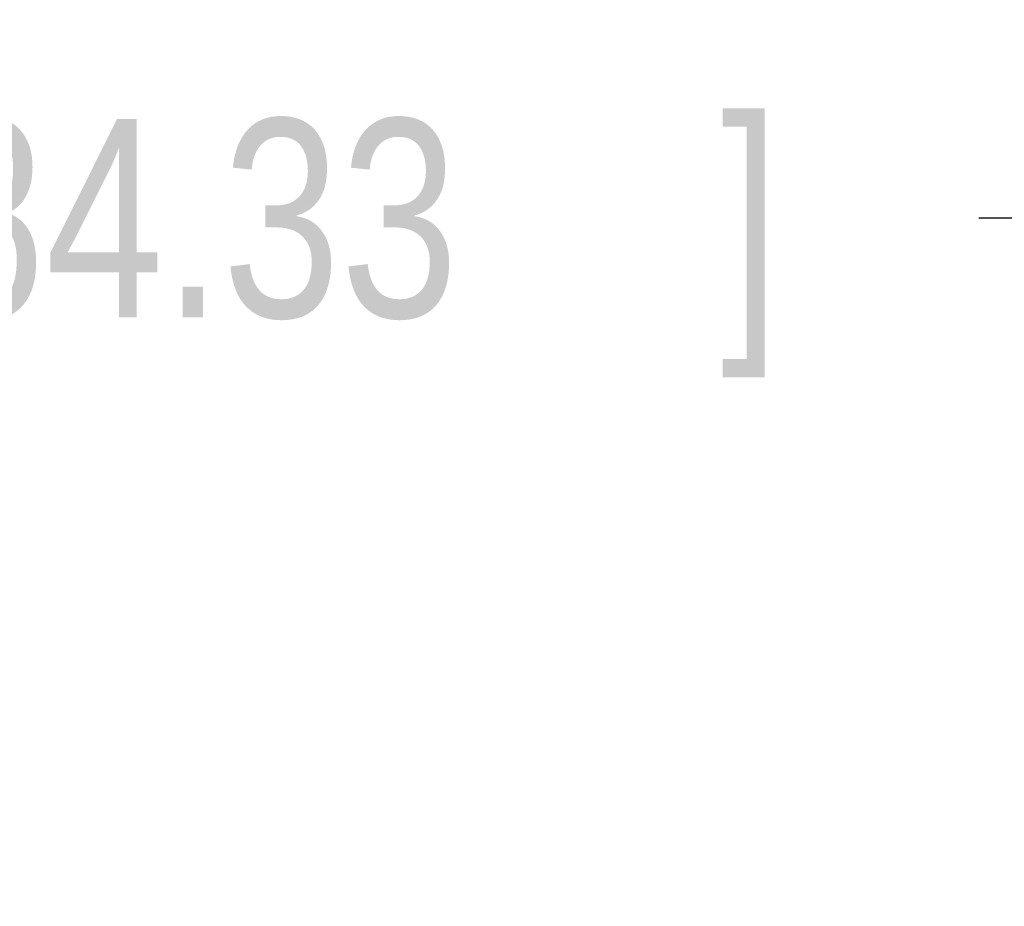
# Model space of a CAD drawing. Header units: inches. Extents: x 0 to 34, y 0 to 22.
# Tile 55 of 78: x 16.584 to 17.204, y 13.491 to 14.05. Entities that reach past the tile are written whole.
import ezdxf

# ---------------------------------------------------------------- set-up
doc = ezdxf.new("R2010")
doc.units = ezdxf.units.IN
doc.header["$LTSCALE"] = 1.87
doc.header["$MEASUREMENT"] = 0
doc.layers.get('0').update_dxf_attribs({"linetype": 'CONTINUOUS'})
doc.layers.add('DIMENSIONS', color=7, linetype='CONTINUOUS')
doc.styles.get("Standard").update_dxf_attribs({"font": 'txt', "width": 0.8})
doc.dimstyles.new('DIMSTYLE_1', dxfattribs={"dimtxt": 0.125, "dimasz": 0.18, "dimexe": 0.18, "dimexo": 0.0625, "dimgap": 0.09, "dimtad": 0, "dimtih": 1, "dimtoh": 1, "dimdec": 3, "dimzin": 4, "dimdsep": 46, "dimtxsty": 'STANDARD', "dimblk": '_FILLED', "dimblk1": '_FILLED', "dimblk2": '_FILLED', "dimcen": 0.09, "dimadec": 0, "dimazin": 0, "dimtp": 0.01, "dimtm": 0.01, "dimtfac": 1, "dimtdec": 3, "dimtofl": 0, "dimtmove": 0, "dimatfit": 3, "dimldrblk": '_FILLED', "dimfxl": 1, "dimtolj": 1, "dimtzin": 4, "dimarcsym": 0})

# ---------------------------------------------------------------- blocks, each defined once
blk = doc.blocks.new('_FILLED')
at = {"color": 0, "linetype": 'BYBLOCK'}
blk.add_solid([(0, 0), (-1, 0.1736), (-1, -0.1736)], dxfattribs=at)
blk = doc.blocks.new('*D1')
at = {"layer": 'DIMENSIONS', "color": 2, "linetype": 'CONTINUOUS'}
for p, q in [((14.80322, 13.09398), (14.80322, 14.04985)), ((18.12322, 13.18742), (18.12322, 14.04985)), ((14.80322, 13.92485), (15.73822, 13.92485)), ((18.12322, 13.92485), (17.18822, 13.92485))]:
    blk.add_line(p, q, dxfattribs=at)
at = {"layer": 'DIMENSIONS', "color": 2, "linetype": 'CONTINUOUS', "xscale": 0.18, "yscale": 0.18, "zscale": 0.18, "rotation": 180}
blk.add_blockref('_FILLED', (14.80322, 13.92485), dxfattribs=at)
at = {"layer": 'DIMENSIONS', "color": 2, "linetype": 'CONTINUOUS', "xscale": 0.18, "yscale": 0.18, "zscale": 0.18}
blk.add_blockref('_FILLED', (18.12322, 13.92485), dxfattribs=at)
at = {"layer": 'DIMENSIONS', "color": 2, "linetype": 'CONTINUOUS', "width": 0.8}
for s, p in [('[', (16.42572, 13.86235)), (']', (17.02572, 13.86235)), ('3.320', (15.80072, 13.86235)), ('84.33', (16.52572, 13.86235))]:
    blk.add_text(s, height=0.125, dxfattribs=at).set_placement(p)

msp = doc.modelspace()

# ---------------------------------------------------------------- dimensions: what is measured, and where the dimension line sits
at = {"layer": 'DIMENSIONS', "color": 2, "linetype": 'CONTINUOUS'}
dim = msp.add_linear_dim(base=(14.80322, 13.92485), p1=(18.12322, 13.18742), p2=(14.80322, 13.09398), angle=180, dimstyle='DIMSTYLE_1', dxfattribs=at)
dim.commit()
dim.dimension.update_dxf_attribs({"geometry": '*D1', "text_midpoint": (16.46322, 13.92485), "dimtype": 160})

doc.saveas('drawing.dxf')
